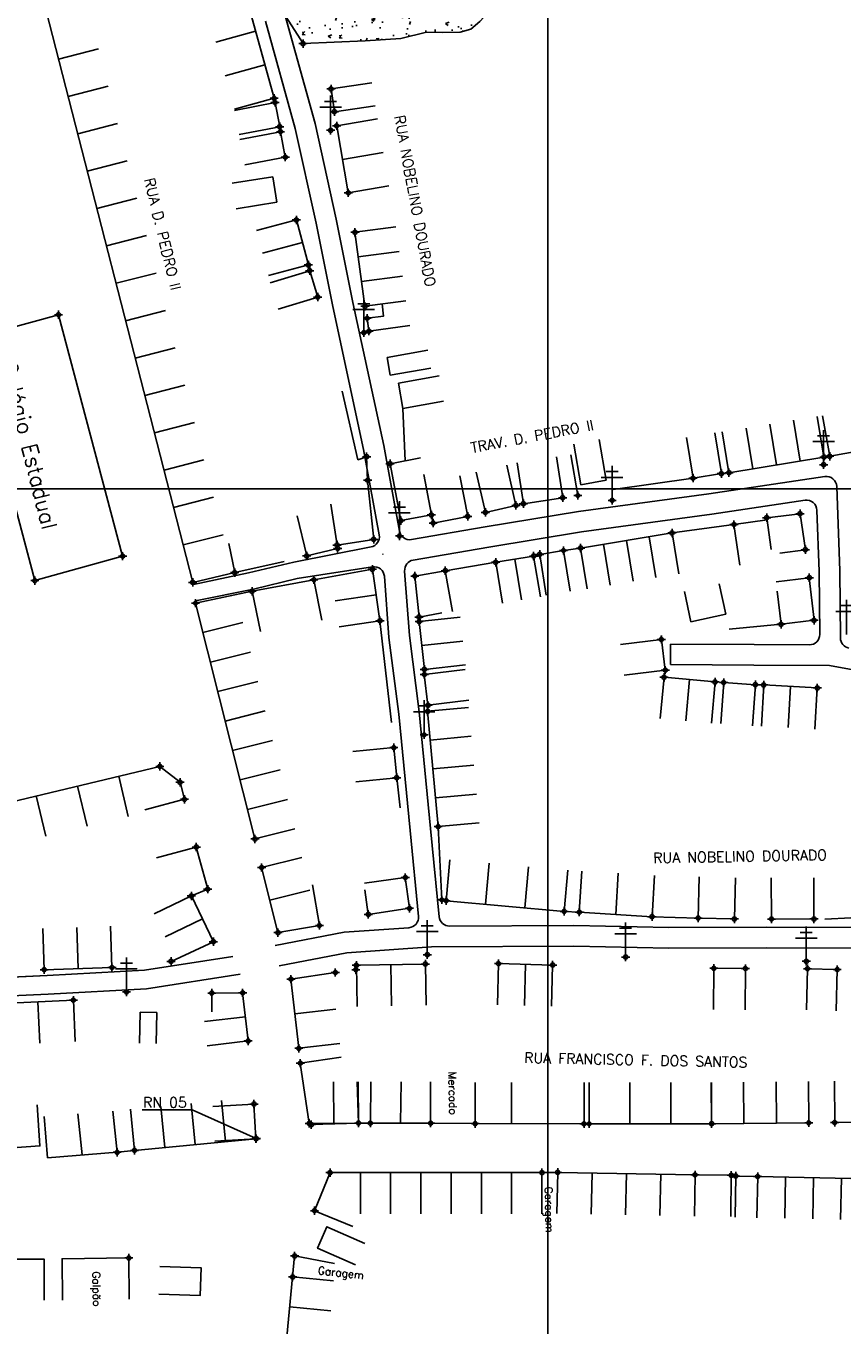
# Model space of a CAD drawing. Extents: x 539028 to 544996, y 8596245 to 8601028.
# Tile 12 of 32: x 541544 to 541703, y 8598201 to 8598453. Entities that reach past the tile are written whole.
import ezdxf
from ezdxf.enums import TextEntityAlignment as Align
from ezdxf.lldxf.tags import DXFTag

# ---------------------------------------------------------------- set-up
doc = ezdxf.new("R2010")
doc.units = 0
doc.header["$MEASUREMENT"] = 0
doc.header["$PDMODE"] = 34
doc.header["$PDSIZE"] = 0.8
for name, color, linetype in [('ALVENARIA', 7, 'Continuous'), ('CASA', 2, 'Continuous'), ('CERCA', 9, 'CERCA_LINE'), ('ESTRADA_BARRO', 7, 'DASHED'), ('MALHA', 9, 'Continuous'), ('POSTE', 7, 'Continuous'), ('RN', 7, 'Continuous'), ('ROCHA', 9, 'Continuous'), ('TEXTO', 2, 'Continuous'), ('TXT_NRUA', 2, 'Continuous')]:
    doc.layers.add(name, color=color, linetype=linetype)
doc.styles.add('GEOSIS', font='ROMANS.SHX')
doc.styles.get("Standard").update_dxf_attribs({"font": 'romans.shx'})
doc.linetypes.add('CERCA_LINE', pattern='A,0.5,-0.2,["X",Standard,S=0.1,R=0,X=-0.1,Y=-0.05],-0.25', length=0.95)
tags = doc.linetypes.add('DASHED', pattern=[0.75, 0.5, -0.25]).pattern_tags.tags
tags[6:7] = [DXFTag(74, 4), DXFTag(75, 0), DXFTag(340, '0'), DXFTag(46, 1.0), DXFTag(50, 0.0), DXFTag(44, 0.0), DXFTag(45, 0.0)]
tags[4:5] = [DXFTag(74, 4), DXFTag(75, 0), DXFTag(340, '0'), DXFTag(46, 1.0), DXFTag(50, 0.0), DXFTag(44, 0.0), DXFTag(45, 0.0)]

# ---------------------------------------------------------------- blocks, each defined once
blk = doc.blocks.new('C')
at = {"layer": 'CASA'}
blk.add_lwpolyline([(0, 0), (0, 8)], dxfattribs=at)
blk = doc.blocks.new('A$C51AD7E87')
at = {"layer": 'CASA'}
for points in [[(0, 8), (5, 8)], [(0, 8), (0, 0)], [(5, 8), (5, 0)]]:
    blk.add_lwpolyline(points, dxfattribs=at)
blk = doc.blocks.new('A$C094F77C8')
at = {"layer": 'POSTE'}
for p, q in [((1.17, 7), (4.08, 7)), ((2.62, 0), (2.62, 8.4)), ((0, 5.6), (5.25, 5.6))]:
    blk.add_line(p, q, dxfattribs=at)
blk = doc.blocks.new('A$C34DC2D19')
at = {"layer": 'POSTE', "xscale": 0.8, "yscale": 0.8, "zscale": 0.8}
blk.add_blockref('A$C094F77C8', (0, 0, 340.37), dxfattribs=at)

msp = doc.modelspace()

# ---------------------------------------------------------------- hatches: boundary and pattern name
at = {"layer": 'ROCHA'}
h = msp.add_hatch(dxfattribs=at)
h.set_pattern_fill('AR-CONC', color=256, style=0)
h.set_pattern_definition([(50, (-273754.487, -169436.895), (7.172601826, -0.62752135), [0.75, -8.25]), (355, (-273754.487, -169436.895), (-1.387513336, 7.521921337), [0.6, -6.6]), (100.4514, (-273753.8894, -169436.9476), (5.785093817, 6.8943954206), [0.6374019, -7.01142112]), (46.1842, (-273754.487, -169434.895), (10.672410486, -1.655190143), [1.125, -12.375]), (96.6356, (-273753.598, -169435.033), (9.346627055, 9.741178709), [0.95610288, -10.51713]), (351.1842, (-273754.487, -169434.895), (9.346619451, 9.741186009), [0.9, -9.9]), (21, (-273753.487, -169435.395), (5.969070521, -4.0261889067), [0.75, -8.25]), (326, (-273753.487, -169435.395), (2.433153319, 7.2515004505), [0.6, -6.6]), (71.4514, (-273752.99, -169435.731), (8.402226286, 3.225304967), [0.6374019, -7.01142112]), (37.5, (-273754.487, -169436.8953), (0.1215985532, 3.3289385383), [0, -6.52, 0, -6.7, 0, -6.625]), (7.5, (-273754.487, -169436.8953), (2.6306953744, 3.9441171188), [0, -3.82, 0, -6.37, 0, -2.525]), (327.5, (-273756.717, -169436.8953), (5.3382243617, -0.22554871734), [0, -2.5, 0, -7.8, 0, -10.35]), (317.5, (-273757.717, -169436.8953), (5.8318616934, 1.0010498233), [0, -3.25, 0, -5.18, 0, -7.35])])
h.paths.add_polyline_path([(541590.886, 8598475.58), (541609.342, 8598472.945), (541615.745, 8598472.757), (541622.524, 8598471.44), (541629.68, 8598471.44), (541635.142, 8598468.993), (541636.648, 8598464.477), (541636.272, 8598458.079), (541632.317, 8598453.751), (541630.571, 8598452.296), (541628.524, 8598451.712), (541625.014, 8598451.638), (541622.016, 8598451.712), (541617.043, 8598450.469), (541610.096, 8598450.031), (541598.061, 8598449.48), (541591.813, 8598459.305), (541591.451, 8598466.923), (541589.945, 8598468.053), (541588.815, 8598472.004), (541589.945, 8598474.451)])

# ---------------------------------------------------------------- linework, layer by layer
at = {"layer": 'ALVENARIA'}
for points, elevation in [([(541695.895, 8598270.065), (541695.683, 8598262.068)], 692.319), ([(541695.895, 8598270.065), (541701.649, 8598269.913)], 692.319), ([(541701.649, 8598269.913), (541701.437, 8598261.916)], 692.199)]:
    msp.add_lwpolyline(points, dxfattribs=dict(at, elevation=elevation))
at = {"layer": 'CASA'}
for p, q in [((541596.879, 8598357.898, 685.906), (541598.759, 8598350.122, 685.906)), ((541611.112, 8598240.111, 693.242), (541611.213, 8598248.111, 693.242)), ((541616.952, 8598240.118, 693.242), (541617.052, 8598248.117, 693.242)), ((541652.545, 8598239.985, 693.242), (541652.562, 8598247.985, 693.242)), ((541653.542, 8598247.989, 693.516), (541653.547, 8598239.989, 693.516)), ((541677.289, 8598240.006, 693.516), (541677.283, 8598248.006, 693.516)), ((541555.231, 8598233.947, 693.225), (541554.366, 8598241.9, 693.225)), ((541562, 8598234.484, 693.225), (541561.135, 8598242.437, 693.225)), ((541588.907, 8598237.111, 693.225), (541588.528, 8598243.822, 693.225)), ((541547.829, 8598241.386, 693.225), (541548.461, 8598233.411, 693.225)), ((541608.814, 8598240.14, 693.242), (541611.112, 8598240.111, 693.242)), ((541631.435, 8598240.031, 693.242), (541652.545, 8598239.985, 693.242)), ((541653.547, 8598239.989, 693.516), (541677.289, 8598240.006, 693.516)), ((541565.359, 8598234.849, 693.225), (541588.907, 8598237.111, 693.225)), ((541548.461, 8598233.411, 693.225), (541562, 8598234.484, 693.225)), ((541647.435, 8598230.572, 693.239), (541674.075, 8598230.095, 693.239))]:
    msp.add_line(p, q, dxfattribs=at)
for points, elevation in [([(541545.049, 8598468.238), (541576.665, 8598345.001)], 686.804), ([(541587.063, 8598458.382), (541592.457, 8598438.875)], 684.413), ([(541603.483, 8598440.695), (541611.399, 8598441.85)], 685.131), ([(541604.128, 8598436.272), (541603.483, 8598440.695)], 685.131), ([(541592.618, 8598438.052), (541584.764, 8598436.532)], 685.583), ([(541593.526, 8598433.364), (541592.618, 8598438.052)], 685.623), ([(541604.128, 8598436.272), (541612.044, 8598437.427)], 685.131), ([(541593.526, 8598433.364), (541585.671, 8598431.844)], 685.623), ([(541604.596, 8598433.534), (541612.48, 8598434.891)], 685.643), ([(541606.834, 8598420.532), (541604.596, 8598433.534)], 685.696), ([(541593.676, 8598432.379), (541585.812, 8598430.908)], 685.369), ([(541594.598, 8598427.45), (541593.676, 8598432.379)], 685.411), ([(541605.715, 8598427.033), (541613.599, 8598428.389)], 685.696), ([(541594.598, 8598427.45), (541586.734, 8598425.979)], 685.411), ([(541606.834, 8598420.532), (541614.718, 8598421.888)], 685.696), ([(541596.753, 8598415.292), (541589.025, 8598413.225)], 685.411), ([(541596.753, 8598415.292), (541599.09, 8598406.555)], 685.411), ([(541597.922, 8598410.923), (541590.193, 8598408.856)], 685.411), ([(541610.057, 8598398.545), (541608.125, 8598412.902)], 686.239), ([(541599.09, 8598406.555), (541591.362, 8598404.488)], 685.411), ([(541599.347, 8598405.443), (541591.694, 8598403.111)], 686.162), ([(541599.347, 8598405.443), (541600.903, 8598400.333)], 686.162), ([(541600.903, 8598400.333), (541593.25, 8598398.002)], 685.906), ([(541610.485, 8598396.225), (541613.685, 8598396.635), (541613.368, 8598398.991)], 686.252), ([(541563.053, 8598350.08), (541546.04, 8598345.328), (541533.538, 8598392.21), (541550.63, 8598396.888), (541563.053, 8598350.08)], 687.455), ([(541610.485, 8598396.225), (541610.836, 8598393.708)], 686.252), ([(541618.759, 8598394.81), (541610.836, 8598393.708)], 686.252), ([(541700.197, 8598369.447), (541698.777, 8598377.32)], 687.339), ([(541673.7, 8598365.208), (541672.447, 8598373.11)], 687.738), ([(541679.181, 8598366.078), (541677.928, 8598373.979)], 687.738), ([(541700.197, 8598369.447), (541708.22, 8598370.893)], 687.339), ([(541620.845, 8598369.125), (541614.917, 8598368.012)], 687.891), ([(541617.012, 8598356.968), (541614.917, 8598368.012)], 687.891), ([(541639.346, 8598359.926), (541637.556, 8598367.723)], 687.987), ([(541640.791, 8598360.244), (541639.59, 8598368.153)], 687.998), ([(541648.413, 8598361.402), (541647.212, 8598369.311)], 687.998), ([(541651.341, 8598361.845), (541649.994, 8598369.73)], 688.055), ([(541680.644, 8598366.265), (541699.083, 8598369.286)], 687.838), ([(541622.941, 8598358.082), (541621.464, 8598365.944)], 688.329), ([(541629.979, 8598357.794), (541628.454, 8598365.648)], 687.983), ([(541633.41, 8598358.563), (541631.62, 8598366.36)], 687.987), ([(541673.7, 8598365.208), (541679.181, 8598366.078)], 687.738), ([(541610.564, 8598364.808), (541611.758, 8598353.341)], 685.906), ([(541604.651, 8598352.241), (541603.427, 8598360.146)], 685.906), ([(541640.791, 8598360.244), (541648.413, 8598361.402)], 687.998), ([(541622.941, 8598358.082), (541617.012, 8598356.968)], 688.329), ([(541623.288, 8598356.495), (541622.941, 8598358.082)], 688.179), ([(541623.288, 8598356.495), (541629.979, 8598357.794)], 688.179), ([(541633.41, 8598358.563), (541639.346, 8598359.926)], 687.987), ([(541687.985, 8598357.543), (541694.438, 8598358.301)], 688.121), ([(541694.438, 8598358.301), (541695.492, 8598351.316)], 687.77), ([(541681.625, 8598356.223), (541688.042, 8598357.144)], 688.136), ([(541681.625, 8598356.223), (541682.762, 8598348.304)], 688.136), ([(541687.985, 8598357.543), (541688.866, 8598351.402)], 688.121), ([(541611.758, 8598353.341), (541604.651, 8598352.241)], 685.906), ([(541669.625, 8598354.573), (541651.88, 8598351.641)], 687.997), ([(541584.811, 8598346.89), (541583.629, 8598352.51)], 685.906), ([(541604.756, 8598351.572), (541598.759, 8598350.122)], 685.906), ([(541604.651, 8598352.241), (541604.756, 8598351.572)], 685.906), ([(541635.415, 8598348.886), (541642.779, 8598350.093)], 687.838), ([(541642.779, 8598350.093), (541644.073, 8598342.199)], 687.838), ([(541643.961, 8598350.429), (541648.562, 8598351.17)], 687.911), ([(541643.961, 8598350.429), (541645.232, 8598342.531)], 687.911), ([(541648.562, 8598351.17), (541649.833, 8598343.271)], 687.911), ([(541690.493, 8598350.657), (541695.492, 8598351.316)], 687.77), ([(541611.493, 8598347.537), (541600.151, 8598345.495)], 687.942), ([(541611.493, 8598347.537), (541612.957, 8598337.558)], 687.942), ([(541635.415, 8598348.886), (541636.709, 8598340.991)], 687.838), ([(541639.097, 8598349.49), (541640.391, 8598341.595)], 687.838), ([(541584.811, 8598346.89), (541576.665, 8598345.001)], 685.906), ([(541600.151, 8598345.495), (541601.678, 8598337.643)], 687.638), ([(541619.73, 8598346.213), (541625.641, 8598347.253)], 688.057), ([(541619.73, 8598346.213), (541620.541, 8598338.279)], 688.057), ([(541625.641, 8598347.253), (541627.028, 8598339.374)], 688.045), ([(541689.834, 8598345.125), (541696.231, 8598345.892)], 688.009), ([(541697.15, 8598337.644), (541696.231, 8598345.892)], 688.009), ([(541577.195, 8598340.962), (541588.162, 8598343.268)], 687.638), ([(541588.162, 8598343.268), (541589.808, 8598335.439)], 687.638), ([(541612.225, 8598342.547), (541604.309, 8598341.387)], 687.942), ([(541673.29, 8598337.366), (541672.012, 8598343.228)], 688.009), ([(541680.028, 8598338.835), (541678.75, 8598344.697)], 688.009), ([(541690.754, 8598336.877), (541689.979, 8598343.284)], 688.009), ([(541577.195, 8598340.962), (541588.72, 8598295.245)], 687.638), ([(541612.957, 8598337.558), (541605.041, 8598336.397)], 687.942), ([(541620.541, 8598338.279), (541624.977, 8598339.082)], 688.057), ([(541620.577, 8598337.39), (541628.53, 8598338.25)], 688.166), ([(541673.29, 8598337.366), (541680.028, 8598338.835)], 688.009), ([(541690.754, 8598336.877), (541697.15, 8598337.644)], 688.009), ([(541621.58, 8598328.116), (541620.577, 8598337.39)], 688.166), ([(541621.078, 8598332.753), (541629.032, 8598333.613)], 688.166), ([(541667.556, 8598333.921), (541659.618, 8598332.93)], 688.237), ([(541667.556, 8598333.921), (541667.5, 8598334.619)], 688.009), ([(541667.556, 8598333.921), (541668.299, 8598327.974)], 688.237), ([(541621.555, 8598327.123), (541629.497, 8598328.088)], 688.09), ([(541621.58, 8598328.116), (541629.533, 8598328.976)], 688.166), ([(541668.299, 8598327.974), (541660.361, 8598326.982)], 688.216), ([(541622.278, 8598321.173), (541621.555, 8598327.123)], 688.211), ([(541668.059, 8598326.585), (541667.337, 8598318.618)], 687.826), ([(541668.059, 8598326.585), (541677.969, 8598325.688)], 687.826), ([(541673.014, 8598326.137), (541672.292, 8598318.169)], 687.826), ([(541677.969, 8598325.688), (541677.248, 8598317.72)], 687.826), ([(541679.65, 8598325.576), (541679.09, 8598317.596)], 688.145), ([(541679.65, 8598325.576), (541685.792, 8598325.145)], 688.145), ([(541685.792, 8598325.145), (541685.232, 8598317.165)], 688.038), ([(541687.403, 8598325.096), (541686.961, 8598317.109)], 688.183), ([(541687.403, 8598325.096), (541697.779, 8598324.522)], 688.183), ([(541692.591, 8598324.809), (541692.149, 8598316.821)], 688.183), ([(541697.779, 8598324.522), (541697.337, 8598316.534)], 688.183), ([(541624.256, 8598297.625), (541622.2, 8598320.006)], 689.5), ([(541622.278, 8598321.173), (541630.22, 8598322.138)], 688.211), ([(541615.654, 8598312.962), (541607.691, 8598312.191)], 688.626), ([(541615.654, 8598312.962), (541616.22, 8598307.113)], 688.626), ([(541538.337, 8598301.68), (541570.281, 8598309.311)], 688.253), ([(541570.281, 8598309.311), (541574.188, 8598306.239)], 688.783), ([(541574.188, 8598306.239), (541575.067, 8598302.925)], 688.783), ([(541616.22, 8598307.113), (541608.258, 8598306.342)], 688.626), ([(541575.067, 8598302.925), (541567.335, 8598300.874)], 688.783), ([(541577.345, 8598293.664), (541569.625, 8598291.566)], 690.345), ([(541577.345, 8598293.664), (541579.565, 8598285.496)], 690.345), ([(541590.025, 8598289.704), (541597.786, 8598291.645)], 691.203), ([(541590.025, 8598289.704), (541593.182, 8598277.085)], 691.203), ([(541617.889, 8598287.762), (541609.962, 8598286.681)], 689.297), ([(541618.702, 8598281.804), (541617.889, 8598287.762)], 691.28), ([(541651.63, 8598281.032), (541652.123, 8598289.017)], 690.806), ([(541658.691, 8598280.596), (541659.185, 8598288.581)], 690.806), ([(541665.752, 8598280.159), (541666.246, 8598288.144)], 690.775), ([(541674.69, 8598279.906), (541674.892, 8598287.904)], 690.775), ([(541681.71, 8598279.729), (541681.912, 8598287.727)], 690.775), ([(541688.901, 8598279.689), (541688.868, 8598287.689)], 691.682), ([(541697.146, 8598279.722), (541697.113, 8598287.722)], 691.682), ([(541579.565, 8598285.496), (541576.4, 8598284.189)], 690.345), ([(541591.603, 8598283.394), (541599.364, 8598285.335)], 691.203), ([(541601.236, 8598278.452), (541599.897, 8598286.339)], 692.134), ([(541610.71, 8598280.596), (541610.026, 8598285.356)], 692.058), ([(541576.4, 8598284.189), (541569.193, 8598280.716)], 691.392), ([(541576.4, 8598284.189), (541580.675, 8598275.317)], 691.392), ([(541648.702, 8598281.196), (541625.812, 8598283.246)], 690.806), ([(541578.537, 8598279.753), (541571.33, 8598276.28)], 691.392), ([(541610.71, 8598280.596), (541618.702, 8598281.804)], 692.058), ([(541651.63, 8598281.032), (541665.752, 8598280.159)], 690.806), ([(541674.69, 8598279.906), (541681.71, 8598279.729)], 690.775), ([(541688.901, 8598279.689), (541697.146, 8598279.722)], 691.682), ([(541547.844, 8598269.88), (541547.579, 8598277.875)], 692.07), ([(541554.416, 8598270.097), (541554.151, 8598278.093)], 692.07), ([(541560.987, 8598270.315), (541560.722, 8598278.311)], 692.127), ([(541601.236, 8598278.452), (541593.182, 8598277.085)], 692.134), ([(541580.675, 8598275.317), (541572.458, 8598271.494)], 691.392), ([(541547.844, 8598269.88), (541560.987, 8598270.315)], 692.07), ([(541608.41, 8598270.751), (541621.772, 8598270.985)], 692.218), ([(541608.41, 8598270.751), (541608.55, 8598262.752)], 692.218), ([(541615.091, 8598270.868), (541615.231, 8598262.869)], 692.218), ([(541621.772, 8598270.985), (541621.912, 8598262.986)], 692.218), ([(541635.951, 8598271.071), (541635.733, 8598263.074)], 691.952), ([(541635.951, 8598271.071), (541646.459, 8598270.784)], 691.952), ([(541641.205, 8598270.927), (541640.986, 8598262.93)], 691.952), ([(541646.459, 8598270.784), (541646.24, 8598262.787)], 691.952), ([(541677.719, 8598270.15), (541677.662, 8598262.151)], 692.104), ([(541677.719, 8598270.15), (541683.854, 8598270.107)], 692.104), ([(541683.854, 8598270.107), (541683.797, 8598262.107)], 692.104), ([(541595.7, 8598268.039), (541604.291, 8598269.333)], 692.596), ([(541597.233, 8598254.651), (541595.7, 8598268.039)], 693.198), ([(541586.318, 8598265.399), (541580.354, 8598265.338), (541580.346, 8598261.683)], 692.727), ([(541586.318, 8598265.399), (541587.404, 8598256.058)], 692.727), ([(541532.847, 8598263.005), (541553.505, 8598263.969)], 692.145), ([(541596.467, 8598261.345), (541604.415, 8598262.255)], 693.198), ([(541566.444, 8598261.648), (541566.321, 8598255.649)], 692.227), ([(541566.444, 8598261.648), (541569.685, 8598261.581)], 692.617), ([(541569.685, 8598261.581), (541569.561, 8598255.583)], 692.617), ([(541586.861, 8598260.729), (541578.914, 8598259.805)], 692.727), ([(541587.404, 8598256.058), (541579.458, 8598255.134)], 692.727), ([(541597.233, 8598254.651), (541605.181, 8598255.561)], 693.198), ([(541605.429, 8598252.946), (541597.518, 8598251.76)], 693.297), ([(541597.518, 8598251.76), (541605.429, 8598252.946)], 693.242), ([(541597.518, 8598251.76), (541599.27, 8598240.071), (541599.649, 8598239.839), (541608.814, 8598240.14), (541608.551, 8598248.136)], 693.242), ([(541599.27, 8598240.071), (541597.518, 8598251.76)], 693.344), ([(541604.042, 8598240.106), (541603.984, 8598248.105)], 693.344), ([(541608.814, 8598240.14), (541608.756, 8598248.14)], 693.344), ([(541611.112, 8598240.111), (541622.791, 8598240.124), (541622.782, 8598248.124)], 693.242), ([(541622.791, 8598240.124), (541631.435, 8598240.031), (541631.452, 8598248.031)], 693.242), ([(541562, 8598234.484), (541565.359, 8598234.849), (541564.594, 8598242.812)], 693.225), ([(541588.528, 8598243.822), (541580.541, 8598243.371)], 693.311), ([(541588.907, 8598237.111), (541588.528, 8598243.822)], 693.311), ([(541608.814, 8598240.14), (541599.27, 8598240.071)], 693.344), ([(541677.289, 8598240.006), (541696.139, 8598240.183)], 693.516), ([(541701.158, 8598240.255), (541719.923, 8598240.377)], 693.484), ([(541588.907, 8598237.111), (541580.92, 8598236.66)], 693.311), ([(541603.3, 8598230.533), (541600.278, 8598223.13)], 693.243), ([(541644.38, 8598230.538), (541603.3, 8598230.533)], 693.243), ([(541647.292, 8598222.573), (541647.435, 8598230.572), (541644.38, 8598230.538)], 693.239), ([(541644.381, 8598222.538), (541644.38, 8598230.538)], 693.243), ([(541681.01, 8598222.014), (541681.103, 8598230.014), (541674.075, 8598230.095), (541673.982, 8598222.095)], 693.239), ([(541686.075, 8598221.784), (541686.226, 8598229.782), (541681.979, 8598229.863), (541681.828, 8598221.864)], 693.373), ([(541713.142, 8598221.212), (541713.311, 8598229.21), (541686.226, 8598229.782)], 693.333), ([(541686.226, 8598229.782), (541713.311, 8598229.21)], 693.333), ([(541600.278, 8598223.13), (541607.685, 8598220.106)], 693.243), ([(541564.349, 8598205.976), (541564.256, 8598213.975), (541551.308, 8598213.824), (541551.402, 8598205.824)], 693.138), ([(541547.86, 8598205.774), (541547.811, 8598213.774), (541538.998, 8598213.721), (541539.047, 8598205.721)], 692.641)]:
    msp.add_lwpolyline(points, dxfattribs=dict(at, elevation=elevation))
for points in [[(541614.35, 8598388.591), (541622.223, 8598390.01)], [(541614.971, 8598385.148), (541614.35, 8598388.591)], [(541614.971, 8598385.148), (541622.844, 8598386.566)], [(541541.169, 8598243.329), (541541.723, 8598235.348), (541547.02, 8598235.717), (541546.465, 8598243.697)], [(541610.022, 8598216.813), (541602.694, 8598220.022), (541600.877, 8598215.873), (541608.206, 8598212.664)], [(541596.402, 8598214.374), (541596.018, 8598210.303)], [(541604.121, 8598212.891), (541596.402, 8598214.374)], [(541570.276, 8598212.331), (541578.272, 8598212.072), (541578.099, 8598206.727), (541570.103, 8598206.985)], [(541596.018, 8598210.303), (541593.831, 8598187.038)], [(541596.018, 8598210.303), (541603.983, 8598209.554)]]:
    msp.add_lwpolyline(points, dxfattribs=at)
for p in [(541603.483, 8598440.695, 685.163), (541603.483, 8598440.695, 685.163), (541592.457, 8598438.875, 685.534), (541592.457, 8598438.875, 685.534), (541592.618, 8598438.052, 685.583), (541592.618, 8598438.052, 685.583), (541604.128, 8598436.272, 685.131), (541604.128, 8598436.272, 685.131), (541593.526, 8598433.364, 685.623), (541593.526, 8598433.364, 685.623), (541604.596, 8598433.534, 685.643), (541604.596, 8598433.534, 685.643), (541593.676, 8598432.379, 685.369), (541593.676, 8598432.379, 685.369), (541594.598, 8598427.45, 685.411), (541594.598, 8598427.45, 685.411), (541606.834, 8598420.532, 685.696), (541606.834, 8598420.532, 685.696), (541596.753, 8598415.292, 685.694), (541596.753, 8598415.292, 685.694), (541608.125, 8598412.902, 685.708), (541608.125, 8598412.902, 685.708), (541599.09, 8598406.555, 685.939), (541599.09, 8598406.555, 685.939), (541599.347, 8598405.443, 686.162), (541599.347, 8598405.443, 686.162), (541600.903, 8598400.333, 685.906), (541600.903, 8598400.333, 685.906), (541610.057, 8598398.545, 686.239), (541610.057, 8598398.545, 686.239), (541550.63, 8598396.888, 686.952), (541550.63, 8598396.888, 686.952), (541610.485, 8598396.225, 686.252), (541610.485, 8598396.225, 686.252), (541610.836, 8598393.708, 686.393), (541610.836, 8598393.708, 686.393), (541700.197, 8598369.447, 687.339), (541700.197, 8598369.447, 687.339), (541614.917, 8598368.012, 687.948), (541614.917, 8598368.012, 687.948), (541699.083, 8598369.286, 687.294), (541699.083, 8598369.286, 687.294), (541610.564, 8598364.808, 687.679), (541610.564, 8598364.808, 687.679), (541673.7, 8598365.208, 687.738), (541673.7, 8598365.208, 687.738), (541679.181, 8598366.078, 687.775), (541679.181, 8598366.078, 687.775), (541680.644, 8598366.265, 687.838), (541680.644, 8598366.265, 687.838), (541639.346, 8598359.926, 688.1), (541639.346, 8598359.926, 688.1), (541640.791, 8598360.244, 687.998), (541640.791, 8598360.244, 687.998), (541648.413, 8598361.402, 688.235), (541648.413, 8598361.402, 688.235), (541651.341, 8598361.845, 688.055), (541651.341, 8598361.845, 688.055), (541617.012, 8598356.968, 687.891), (541617.012, 8598356.968, 687.891), (541622.941, 8598358.082, 688.329), (541622.941, 8598358.082, 688.329), (541629.979, 8598357.794, 687.983), (541629.979, 8598357.794, 687.983), (541633.41, 8598358.563, 687.987), (541633.41, 8598358.563, 687.987), (541687.985, 8598357.543, 688.121), (541687.985, 8598357.543, 688.121), (541694.438, 8598358.301, 687.77), (541694.438, 8598358.301, 687.77), (541623.288, 8598356.495, 688.179), (541623.288, 8598356.495, 688.179), (541669.625, 8598354.573, 687.997), (541669.625, 8598354.573, 687.997), (541681.625, 8598356.223, 688.136), (541681.625, 8598356.223, 688.136), (541604.651, 8598352.241, 687.936), (541604.651, 8598352.241, 687.936), (541611.758, 8598353.341, 687.728), (541611.758, 8598353.341, 687.728), (541563.053, 8598350.08, 687.455), (541563.053, 8598350.08, 687.455), (541598.759, 8598350.122, 687.93), (541598.759, 8598350.122, 687.93), (541604.756, 8598351.572, 687.853), (541604.756, 8598351.572, 687.853), (541642.779, 8598350.093, 687.994), (541642.779, 8598350.093, 687.994), (541643.961, 8598350.429, 687.911), (541643.961, 8598350.429, 687.911), (541648.562, 8598351.17, 687.933), (541648.562, 8598351.17, 687.933), (541651.88, 8598351.641, 688.074), (541651.88, 8598351.641, 688.074), (541695.492, 8598351.316, 687.999), (541695.492, 8598351.316, 687.999), (541584.811, 8598346.89, 687.734), (541584.811, 8598346.89, 687.734), (541611.493, 8598347.537, 687.942), (541611.493, 8598347.537, 687.942), (541625.641, 8598347.253, 688.045), (541625.641, 8598347.253, 688.045), (541635.415, 8598348.886, 687.838), (541635.415, 8598348.886, 687.838), (541546.04, 8598345.328, 687.791), (541546.04, 8598345.328, 687.791), (541576.665, 8598345.001, 687.5), (541576.665, 8598345.001, 687.5), (541600.151, 8598345.495, 688.227), (541600.151, 8598345.495, 688.227), (541619.73, 8598346.213, 688.057), (541619.73, 8598346.213, 688.057), (541696.231, 8598345.892, 688.052), (541696.231, 8598345.892, 688.052), (541588.162, 8598343.268, 688.044), (541588.162, 8598343.268, 688.044), (541577.195, 8598340.962, 687.638), (541577.195, 8598340.962, 687.638), (541612.957, 8598337.558, 688.122), (541612.957, 8598337.558, 688.122), (541620.541, 8598338.279, 688.164), (541620.541, 8598338.279, 688.164), (541620.577, 8598337.39, 688.236), (541620.577, 8598337.39, 688.236), (541690.754, 8598336.877, 688.062), (541690.754, 8598336.877, 688.062), (541697.15, 8598337.644, 688.097), (541697.15, 8598337.644, 688.097), (541667.556, 8598333.921, 688.237), (541667.556, 8598333.921, 688.237), (541621.555, 8598327.123, 688.09), (541621.555, 8598327.123, 688.09), (541621.58, 8598328.116, 688.166), (541621.58, 8598328.116, 688.166), (541668.059, 8598326.585, 687.826), (541668.059, 8598326.585, 687.826), (541668.299, 8598327.974, 688.216), (541668.299, 8598327.974, 688.216), (541677.969, 8598325.688, 688.212), (541677.969, 8598325.688, 688.212), (541679.65, 8598325.576, 688.145), (541679.65, 8598325.576, 688.145), (541685.792, 8598325.145, 688.038), (541685.792, 8598325.145, 688.038), (541687.403, 8598325.096, 688.183), (541687.403, 8598325.096, 688.183), (541697.779, 8598324.522, 688.692), (541697.779, 8598324.522, 688.692), (541622.2, 8598320.006, 688.304), (541622.2, 8598320.006, 688.304), (541622.278, 8598321.173, 688.211), (541622.278, 8598321.173, 688.211), (541615.654, 8598312.962, 688.626), (541615.654, 8598312.962, 688.626), (541570.281, 8598309.311, 688.783), (541570.281, 8598309.311, 688.783), (541616.22, 8598307.113, 689.115), (541616.22, 8598307.113, 689.115), (541574.188, 8598306.239, 689.191), (541574.188, 8598306.239, 689.191), (541575.067, 8598302.925, 689.436), (541575.067, 8598302.925, 689.436), (541624.256, 8598297.625, 689.5), (541624.256, 8598297.625, 689.5), (541588.72, 8598295.245, 690.559), (541588.72, 8598295.245, 690.559), (541577.345, 8598293.664, 690.345), (541577.345, 8598293.664, 690.345), (541590.025, 8598289.704, 691.203), (541590.025, 8598289.704, 691.203), (541617.889, 8598287.762, 690.678), (541617.889, 8598287.762, 690.678), (541576.4, 8598284.189, 691.392), (541576.4, 8598284.189, 691.392), (541579.565, 8598285.496, 691.022), (541579.565, 8598285.496, 691.022), (541618.702, 8598281.804, 691.28), (541618.702, 8598281.804, 691.28), (541625.812, 8598283.246, 690.869), (541625.812, 8598283.246, 690.869), (541648.702, 8598281.196, 690.806), (541648.702, 8598281.196, 690.806), (541610.71, 8598280.596, 692.058), (541610.71, 8598280.596, 692.058), (541651.63, 8598281.032, 690.945), (541651.63, 8598281.032, 690.945), (541665.752, 8598280.159, 690.775), (541665.752, 8598280.159, 690.775), (541674.69, 8598279.906, 691.364), (541674.69, 8598279.906, 691.364), (541681.71, 8598279.729, 691.575), (541681.71, 8598279.729, 691.575), (541688.901, 8598279.689, 691.682), (541688.901, 8598279.689, 691.682), (541697.146, 8598279.722, 691.811), (541697.146, 8598279.722, 691.811), (541593.182, 8598277.085, 692.117), (541593.182, 8598277.085, 692.117), (541601.236, 8598278.452, 692.134), (541601.236, 8598278.452, 692.134), (541580.675, 8598275.317, 692.049), (541580.675, 8598275.317, 692.049), (541572.458, 8598271.494, 692.423), (541572.458, 8598271.494, 692.423), (541547.844, 8598269.88, 692.07), (541547.844, 8598269.88, 692.07), (541560.987, 8598270.315, 692.127), (541560.987, 8598270.315, 692.127), (541604.291, 8598269.333, 692.447), (541604.291, 8598269.333, 692.447), (541608.291, 8598269.875, 692.436), (541608.291, 8598269.875, 692.436), (541608.41, 8598270.751, 692.218), (541608.41, 8598270.751, 692.218), (541621.772, 8598270.985, 692.256), (541621.772, 8598270.985, 692.256), (541635.951, 8598271.071, 691.952), (541635.951, 8598271.071, 691.952), (541646.459, 8598270.784, 691.966), (541646.459, 8598270.784, 691.966), (541677.719, 8598270.15, 692.104), (541677.719, 8598270.15, 692.104), (541683.854, 8598270.107, 692.248), (541683.854, 8598270.107, 692.248), (541695.895, 8598270.065, 692.319), (541695.895, 8598270.065, 692.319), (541701.649, 8598269.913, 692.199), (541701.649, 8598269.913, 692.199), (541595.7, 8598268.039, 692.596), (541595.7, 8598268.039, 692.596), (541553.505, 8598263.969, 692.227), (541553.505, 8598263.969, 692.227), (541580.354, 8598265.338, 692.595), (541580.354, 8598265.338, 692.595), (541586.318, 8598265.399, 692.727), (541586.318, 8598265.399, 692.727), (541587.404, 8598256.058, 692.969), (541587.404, 8598256.058, 692.969), (541597.233, 8598254.651, 693.198), (541597.233, 8598254.651, 693.198), (541597.518, 8598251.76, 693.242), (541597.518, 8598251.76, 693.242), (541588.528, 8598243.822, 693.339), (541588.528, 8598243.822, 693.339), (541599.27, 8598240.071, 693.376), (541599.27, 8598240.071, 693.376), (541599.649, 8598239.839, 693.379), (541599.649, 8598239.839, 693.379), (541608.814, 8598240.14, 693.344), (541608.814, 8598240.14, 693.344), (541611.112, 8598240.111, 693.343), (541611.112, 8598240.111, 693.343), (541622.791, 8598240.124, 693.367), (541622.791, 8598240.124, 693.367), (541631.435, 8598240.031, 693.374), (541631.435, 8598240.031, 693.374), (541652.545, 8598239.985, 693.297), (541652.545, 8598239.985, 693.297), (541653.547, 8598239.989, 693.29), (541653.547, 8598239.989, 693.29), (541677.289, 8598240.006, 693.516), (541677.289, 8598240.006, 693.516), (541696.139, 8598240.183, 693.476), (541696.139, 8598240.183, 693.476), (541701.158, 8598240.255, 693.484), (541701.158, 8598240.255, 693.484), (541588.907, 8598237.111, 693.311), (541588.907, 8598237.111, 693.311), (541588.978, 8598237.151, 693.292), (541588.978, 8598237.151, 693.292), (541562, 8598234.484, 693.225), (541562, 8598234.484, 693.225), (541565.359, 8598234.849, 693.259), (541565.359, 8598234.849, 693.259), (541603.3, 8598230.533, 693.288), (541603.3, 8598230.533, 693.288), (541644.38, 8598230.538, 693.269), (541644.38, 8598230.538, 693.269), (541647.435, 8598230.572, 693.239), (541647.435, 8598230.572, 693.239), (541674.075, 8598230.095, 693.364), (541674.075, 8598230.095, 693.364), (541681.103, 8598230.014, 693.329), (541681.103, 8598230.014, 693.329), (541681.979, 8598229.863, 693.373), (541681.979, 8598229.863, 693.373), (541686.226, 8598229.782, 693.333), (541686.226, 8598229.782, 693.333), (541600.278, 8598223.13, 693.243), (541600.278, 8598223.13, 693.243), (541564.256, 8598213.975, 693.169), (541564.256, 8598213.975, 693.169), (541596.402, 8598214.374, 693.211), (541596.402, 8598214.374, 693.211), (541596.018, 8598210.303, 693.229), (541596.018, 8598210.303, 693.229)]:
    msp.add_point(p, dxfattribs=at)
at = {"layer": 'CERCA'}
for points, elevation in [([(541605.632, 8598382.044), (541608.707, 8598368.769), (541610.38, 8598369.369), (541610.564, 8598364.808)], 685.906), ([(541617.432, 8598378.716), (541617.881, 8598368.568)], 687.316), ([(541658.222, 8598363.02), (541673.7, 8598365.208)], 688.035), ([(541681.625, 8598356.223), (541669.625, 8598354.573)], 688.136), ([(541648.562, 8598351.17), (541651.88, 8598351.641)], 687.911), ([(541594.392, 8598349.018), (541584.811, 8598346.89)], 685.906), ([(541625.641, 8598347.253), (541635.415, 8598348.886)], 688.045), ([(541588.162, 8598343.268), (541600.151, 8598345.495)], 687.638), ([(541615.228, 8598317.802), (541612.957, 8598337.558)], 688.578), ([(541680.667, 8598335.904), (541690.754, 8598336.877)], 688.009), ([(541616.911, 8598301.286), (541616.22, 8598307.113)], 689.297), ([(541624.256, 8598297.625), (541624.971, 8598283.433), (541625.812, 8598283.246)], 689.5), ([(541699.246, 8598279.665), (541704.362, 8598279.916), (541707.614, 8598283.741)], 691.535), ([(541648.702, 8598281.196), (541651.63, 8598281.032)], 690.806), ([(541665.752, 8598280.159), (541674.69, 8598279.906)], 690.775)]:
    msp.add_lwpolyline(points, dxfattribs=dict(at, elevation=elevation))
for p in [(541610.38, 8598369.369, 687.591), (541610.38, 8598369.369, 687.591), (541624.971, 8598283.433, 690.784), (541624.971, 8598283.433, 690.784)]:
    msp.add_point(p, dxfattribs=at)
at = {"layer": 'ESTRADA_BARRO'}
for p, q in [((541596.505, 8598433.03), (541590.741, 8598453.827)), ((541600.388, 8598433.999), (541594.54, 8598455.094)), ((541604.503, 8598415.451), (541600.388, 8598433.999)), ((541600.589, 8598414.625), (541596.505, 8598433.03)), ((541603.821, 8598398.476), (541600.589, 8598414.625)), ((541607.738, 8598399.289), (541604.503, 8598415.451)), ((541609.768, 8598370.775), (541603.821, 8598398.476)), ((541613.691, 8598371.557), (541607.738, 8598399.289)), ((541612.814, 8598354.189), (541609.768, 8598370.775)), ((541616.748, 8598354.912), (541613.691, 8598371.557)), ((541676.772, 8598362.193), (541699.261, 8598365.517)), ((541702.135, 8598347.221), (541701.552, 8598363.609)), ((541651.461, 8598358.741), (541676.772, 8598362.193)), ((541677.334, 8598358.233), (541695.422, 8598360.906)), ((541633.394, 8598355.778), (541651.461, 8598358.741)), ((541652.055, 8598354.785), (541677.334, 8598358.233)), ((541698.136, 8598347.129), (541697.714, 8598358.998)), ((541619.056, 8598353.303), (541633.394, 8598355.778)), ((541634.058, 8598351.834), (541652.055, 8598354.785)), ((541596.241, 8598348.91), (541611.234, 8598351.865)), ((541613.51, 8598350.404), (541613.502, 8598350.512)), ((541619.41, 8598349.305), (541634.058, 8598351.834)), ((541587.489, 8598346.815), (541596.241, 8598348.91)), ((541596.923, 8598345.767), (541611.519, 8598348.016)), ((541576.796, 8598344.59), (541587.489, 8598346.815)), ((541588.432, 8598343.672), (541596.923, 8598345.767)), ((541614.688, 8598334.309), (541613.818, 8598346.185)), ((541618.669, 8598334.712), (541617.756, 8598347.188)), ((541698.266, 8598334.915), (541698.136, 8598347.129)), ((541702.274, 8598334.197), (541702.135, 8598347.221)), ((541577.196, 8598341.435), (541588.432, 8598343.672)), ((541616.616, 8598319.435), (541614.688, 8598334.309)), ((541620.591, 8598319.887), (541618.669, 8598334.712)), ((541669.347, 8598333.039), (541685.526, 8598332.968)), ((541685.526, 8598332.968), (541696.252, 8598332.894)), ((541669.33, 8598329.039), (541685.504, 8598328.968)), ((541685.504, 8598328.968), (541700.124, 8598328.867)), ((541700.124, 8598328.867), (541720.166, 8598325.271)), ((541622.8, 8598297.276), (541620.591, 8598319.887)), ((541618.819, 8598296.888), (541616.616, 8598319.435)), ((541624.468, 8598280.15), (541622.8, 8598297.276)), ((541620.442, 8598280.221), (541618.819, 8598296.888)), ((541592.661, 8598274.569), (541606.038, 8598277.139)), ((541606.038, 8598277.139), (541618.594, 8598278.032)), ((541626.465, 8598278.344), (541650.575, 8598278.422)), ((541650.575, 8598278.422), (541668.996, 8598278.047)), ((541668.996, 8598278.047), (541687.927, 8598278.143)), ((541687.927, 8598278.143), (541706.437, 8598278.044)), ((541622.954, 8598274.333), (541650.541, 8598274.421)), ((541650.541, 8598274.421), (541668.966, 8598274.047)), ((541567.321, 8598269.784), (541584.437, 8598272.458)), ((541593.415, 8598270.641), (541606.559, 8598273.166)), ((541606.559, 8598273.166), (541622.954, 8598274.333)), ((541668.966, 8598274.047), (541687.926, 8598274.143)), ((541687.926, 8598274.143), (541706.444, 8598274.044)), ((541548.416, 8598268.728), (541567.321, 8598269.784)), ((541529.229, 8598267.878), (541548.416, 8598268.728)), ((541567.7, 8598266.2), (541585.851, 8598269.036)), ((541529.376, 8598264.281), (541548.596, 8598265.132)), ((541548.596, 8598265.132), (541567.7, 8598266.2))]:
    msp.add_line(p, q, dxfattribs=at)
for points in [[(541669.347, 8598333.039), (541669.33, 8598329.039)], [(541529.229, 8598267.878), (541548.416, 8598268.728), (541567.321, 8598269.784), (541584.437, 8598272.458)]]:
    msp.add_lwpolyline(points, dxfattribs=at)
for centre, start, end in [((541699.553, 8598363.538), 2.03739, 98.40606), ((541695.715, 8598358.927), 2.03739, 98.40606), ((541610.847, 8598353.827), 281.14995, 10.40874), ((541618.716, 8598355.273), 190.40874, 279.79659), ((541611.824, 8598346.039), 4.18579, 98.75752), ((541619.75, 8598347.334), 99.79659, 184.18579), ((541696.266, 8598334.893), 269.60225, 0.60948), ((541704.273, 8598334.218), 180.60948, 259.8294), ((541618.452, 8598280.027), 274.07159, 5.56265), ((541626.459, 8598280.344), 185.56265, 270.18465)]:
    msp.add_arc(centre, 2, start, end, dxfattribs=at)
at = {"layer": 'MALHA'}
for p, q in [((541645.513, 8601028.275), (541645.513, 8596264.109)), ((539050.307, 8598363.105), (544995.7, 8598363.105))]:
    msp.add_line(p, q, dxfattribs=at)
at = {"layer": 'POSTE'}
for p in [(541603.39, 8598432.665, 685.332), (541603.39, 8598432.665, 685.332), (541609.835, 8598393.409, 686.374), (541609.835, 8598393.409, 686.374), (541699.007, 8598367.821, 687.332), (541699.007, 8598367.821, 687.332), (541658.001, 8598360.882, 687.939), (541658.001, 8598360.882, 687.939), (541616.756, 8598353.991, 687.666), (541616.756, 8598353.991, 687.666), (541621.542, 8598315.425, 688.314), (541621.542, 8598315.425, 688.314), (541622.141, 8598272.79, 691.97), (541622.141, 8598272.79, 691.97), (541660.61, 8598272.331, 691.497), (541660.61, 8598272.331, 691.497), (541695.657, 8598271.513, 692.055), (541695.657, 8598271.513, 692.055), (541563.809, 8598265.556, 692.546), (541563.809, 8598265.556, 692.546)]:
    msp.add_point(p, dxfattribs=at)
at = {"layer": 'RN', "elevation": 693.292}
msp.add_lwpolyline([(541588.978, 8598237.151), (541576.572, 8598242.734), (541566.871, 8598242.734)], dxfattribs=at)
at = {"layer": 'ROCHA'}
msp.add_lwpolyline([(541590.886, 8598475.58), (541609.342, 8598472.945), (541615.745, 8598472.757), (541622.524, 8598471.44), (541629.68, 8598471.44), (541635.142, 8598468.993), (541636.648, 8598464.477), (541636.272, 8598458.079), (541632.317, 8598453.751), (541630.571, 8598452.296), (541628.524, 8598451.712), (541625.014, 8598451.638), (541622.016, 8598451.712), (541617.043, 8598450.469), (541610.096, 8598450.031), (541598.061, 8598449.48), (541591.813, 8598459.305), (541591.451, 8598466.923), (541589.945, 8598468.053), (541588.815, 8598472.004), (541589.945, 8598474.451)], close=True, dxfattribs=at)
msp.add_point((541598.061, 8598449.48, 684.784), dxfattribs=at)
msp.add_point((541598.061, 8598449.48, 684.784), dxfattribs=at)

# ---------------------------------------------------------------- block references
at = {"layer": 'CASA'}
for name, p, rotation in [('C', (541581.151, 8598449.748, 684.413), 285.4559349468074), ('C', (541550.628, 8598446.491, 686.804), 284.3886974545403), ('C', (541582.948, 8598443.245, 684.413), 285.4559349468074), ('C', (541552.488, 8598439.241, 686.804), 284.3886974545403), ('C', (541584.746, 8598436.743, 684.413), 285.4559349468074), ('C', (541554.348, 8598431.992, 686.804), 284.3886974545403), ('C', (541556.207, 8598424.743, 686.804), 284.3886974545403), ('A$C51AD7E87', (541584.291, 8598422.385), 279.0949653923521), ('C', (541558.067, 8598417.493, 686.804), 284.3886974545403), ('C', (541616.053, 8598413.969, 685.708), 97.66568110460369), ('C', (541559.927, 8598410.244, 686.804), 284.3886974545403), ('C', (541616.697, 8598409.183, 686.239), 97.66568110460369), ('C', (541561.787, 8598402.995, 686.804), 284.3886974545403), ('C', (541617.342, 8598404.398, 686.239), 97.66568110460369), ('C', (541617.986, 8598399.612, 686.239), 97.66568110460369), ('C', (541563.646, 8598395.746, 686.804), 284.3886974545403), ('C', (541565.506, 8598388.496, 686.804), 284.3886974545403), ('C', (541567.366, 8598381.247, 686.804), 284.3886974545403), ('A$C51AD7E87', (541625.309, 8598380.113, 687.316), 100.0597709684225), ('C', (541569.226, 8598373.998, 686.804), 284.3886974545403), ('C', (541689.864, 8598367.776, 687.838), 9.30377391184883), ('C', (541694.473, 8598368.531, 687.838), 9.30377391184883), ('C', (541699.083, 8598369.286, 687.294), 9.30377391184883), ('C', (541680.644, 8598366.265, 687.838), 9.30377391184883), ('C', (541685.254, 8598367.02, 687.838), 9.30377391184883), ('A$C51AD7E87', (541655.51, 8598372.67), 189.7053480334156), ('C', (541571.085, 8598366.749, 686.804), 284.3886974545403), ('C', (541572.945, 8598359.499, 686.804), 284.3886974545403), ('C', (541574.805, 8598352.25, 686.804), 284.3886974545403), ('C', (541660.753, 8598353.107, 687.997), 189.3808323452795), ('C', (541665.189, 8598353.84, 687.997), 189.3808323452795), ('C', (541669.625, 8598354.573, 687.997), 189.3808323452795), ('C', (541651.88, 8598351.641, 687.997), 189.3808323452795), ('C', (541656.316, 8598352.374, 687.997), 189.3808323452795), ('C', (541578.636, 8598335.247, 687.638), 284.1487769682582), ('C', (541580.077, 8598329.533, 687.638), 284.1487769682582), ('C', (541581.517, 8598323.818, 687.638), 284.1487769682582), ('C', (541582.958, 8598318.104, 687.638), 284.1487769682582), ('C', (541630.166, 8598320.738, 688.304), 95.25000651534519), ('C', (541630.68, 8598315.143, 689.5), 95.25000651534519), ('C', (541584.398, 8598312.389, 687.638), 284.1487769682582), ('C', (541564.154, 8598299.622, 688.253), 13.43516705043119), ('C', (541585.839, 8598306.674, 687.638), 284.1487769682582), ('C', (541631.194, 8598309.547, 689.5), 95.25000651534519), ('C', (541556.168, 8598297.714, 688.253), 13.43516705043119), ('C', (541548.182, 8598295.806, 688.253), 13.43516705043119), ('C', (541587.279, 8598300.96, 687.638), 284.1487769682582), ('C', (541631.709, 8598303.952, 689.5), 95.25000651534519), ('C', (541588.72, 8598295.245, 687.638), 284.1487769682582), ('C', (541632.223, 8598298.357, 689.5), 95.25000651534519), ('C', (541626.525, 8598291.214, 689.5), 174.8818623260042), ('C', (541634.155, 8598290.53, 690.806), 174.8818623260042), ('C', (541641.786, 8598289.847, 690.806), 174.8818623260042), ('C', (541649.416, 8598289.164, 690.806), 174.8818623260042), ('C', (541546.992, 8598255.656, 692.145), 2.670093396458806), ('C', (541553.878, 8598255.977, 692.145), 2.670093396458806), ('C', (541638.471, 8598240.016, 693.242), 359.8765097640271), ('C', (541645.508, 8598240, 693.242), 359.8765097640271), ('C', (541661.461, 8598239.995, 693.516), 0.0400611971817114), ('C', (541669.375, 8598240, 693.516), 0.0400611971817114), ('C', (541677.289, 8598240.006, 693.516), 0.5388844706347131), ('C', (541683.572, 8598240.065, 693.516), 0.5388844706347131), ('C', (541689.856, 8598240.124, 693.516), 0.5388844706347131), ('C', (541696.139, 8598240.183, 693.476), 0.5388844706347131), ('C', (541701.158, 8598240.255, 693.484), 0.3724495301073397), ('C', (541583.02, 8598236.546, 693.225), 5.487669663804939), ('C', (541571.246, 8598235.415, 693.225), 5.487669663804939), ('C', (541577.133, 8598235.98, 693.225), 5.487669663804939), ('C', (541609.169, 8598230.533, 693.243), 180.0069737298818), ('C', (541615.037, 8598230.534, 693.243), 180.0069737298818), ('C', (541620.906, 8598230.535, 693.243), 180.0069737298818), ('C', (541626.774, 8598230.536, 693.243), 180.0069737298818), ('C', (541632.643, 8598230.536, 693.243), 180.0069737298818), ('C', (541638.511, 8598230.537, 693.243), 180.0069737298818), ('C', (541653.952, 8598222.454, 693.239), 358.9737793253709), ('C', (541660.612, 8598222.335, 693.239), 358.9737793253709), ('C', (541667.272, 8598222.216, 693.239), 358.9737793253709), ('C', (541686.057, 8598221.784, 693.333), 358.7895241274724), ('C', (541691.474, 8598221.669, 693.333), 358.7895241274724), ('C', (541696.891, 8598221.555, 693.333), 358.7895241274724), ('C', (541702.308, 8598221.441, 693.333), 358.7895241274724), ('C', (541595.471, 8598204.486), 264.6309770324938)]:
    msp.add_blockref(name, p, dxfattribs=dict(at, rotation=rotation))
at = {"layer": 'POSTE'}
for p in [(541601.29, 8598432.665, 344.958), (541607.735, 8598393.409, 345.999), (541696.907, 8598367.821, 346.957), (541655.901, 8598360.882, 347.565), (541614.656, 8598353.991, 347.291), (541701.382, 8598334.893, 347.841), (541619.442, 8598315.425, 347.94), (541620.041, 8598272.79, 351.595), (541658.51, 8598272.331, 351.122), (541693.557, 8598271.513, 351.681), (541561.709, 8598265.556, 352.171)]:
    msp.add_blockref('A$C34DC2D19', p, dxfattribs=at)

# ---------------------------------------------------------------- texts
at = {"layer": 'RN', "style": 'GEOSIS'}
msp.add_text('RN 05', height=2, dxfattribs=at).set_placement((541567.023, 8598242.54), align=Align.BOTTOM_LEFT)
at = {"layer": 'TEXTO', "style": 'GEOSIS'}
for s, height, rotation, p in [('Colégio Estadual', 3, 283.92147, (541538.583, 8598387.229, -693.292)), ('Mercado', 1.5, 271.30772, (541625.787, 8598250.091)), ('Garagem', 1.5, 271.30772, (541644.495, 8598227.765)), ('Garagem', 1.5, 353.77354, (541600.826, 8598210.39)), ('Galpão', 1.5, 271.30772, (541556.748, 8598211.309))]:
    msp.add_text(s, height=height, rotation=rotation, dxfattribs=at).set_placement(p, align=Align.BOTTOM_LEFT)
at = {"layer": 'TXT_NRUA', "style": 'GEOSIS'}
for s, rotation, p in [('RUA NOBELINO DOURADO', 280.36999, (541615.161, 8598435.244)), ('RUA D. PEDRO II', 283.62512, (541566.642, 8598422.966)), ('TRAV. D. PEDRO II', 10.66746, (541630.891, 8598369.492)), ('RUA NOBELINO DOURADO', 1.0411, (541665.995, 8598289.954)), ('RUA FRANCISCO F. DOS SANTOS', 358.80637, (541640.918, 8598251.227))]:
    msp.add_text(s, height=2, rotation=rotation, dxfattribs=at).set_placement(p, align=Align.BOTTOM_LEFT)

doc.saveas('drawing.dxf')
